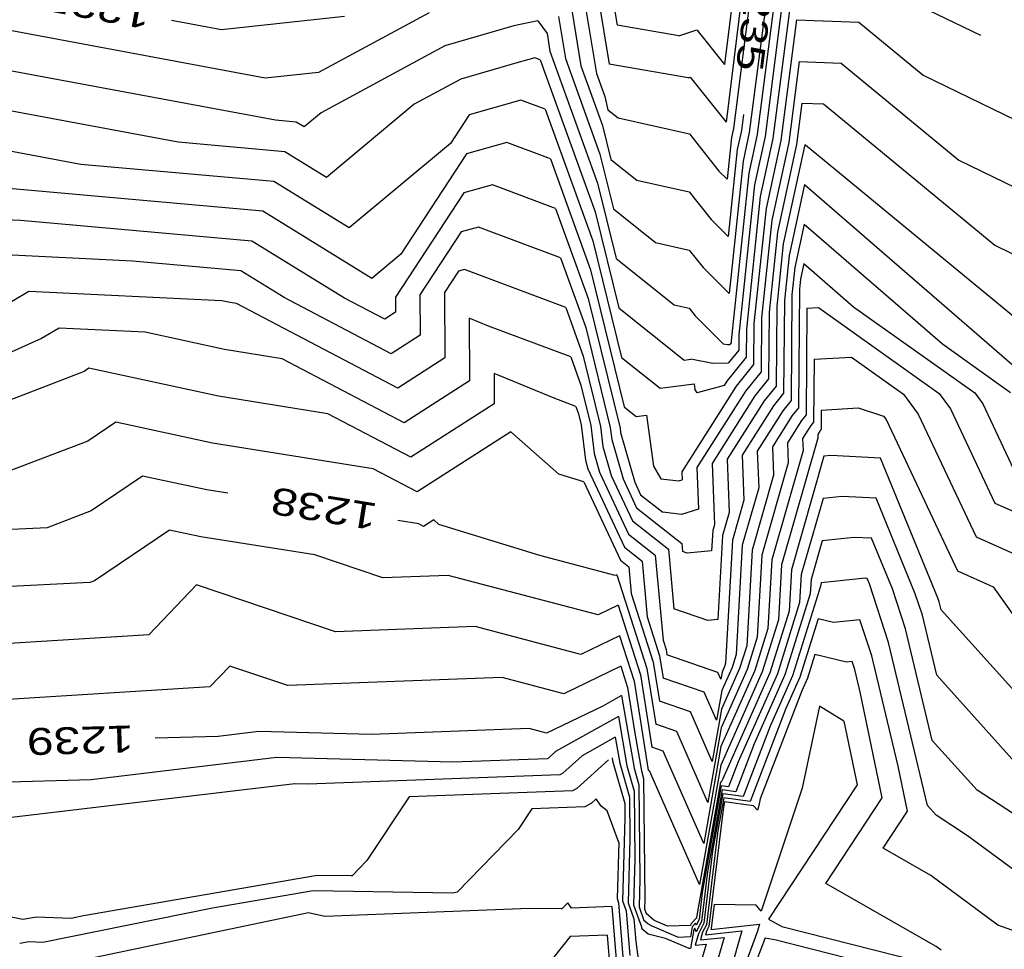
# Model space of a CAD drawing. Header units: feet. Extents: x -19835 to -19507, y 220308 to 220783.
# Tile 36 of 49: x -19703 to -19667, y 220589 to 220624. Entities that reach past the tile are written whole.
import ezdxf

# ---------------------------------------------------------------- set-up
doc = ezdxf.new("R2010")
doc.units = ezdxf.units.FT
doc.header["$LTSCALE"] = 25
doc.header["$MEASUREMENT"] = 0
for name, color, linetype in [('H1_HOEHENLINIEN', 86, 'CONTINUOUS'), ('H1_ZAEHLLIN_TXT', 3, 'CONTINUOUS'), ('H1_ZAEHLLINIEN', 11, 'CONTINUOUS')]:
    doc.layers.add(name, color=color, linetype=linetype)

msp = doc.modelspace()

# ---------------------------------------------------------------- linework, layer by layer
at = {"layer": 'H1_HOEHENLINIEN'}
for p, q in [((-19675.448, 220630.013), (-19676.279, 220623.282)), ((-19676.123, 220629.785), (-19677.08, 220622.044)), ((-19675.786, 220629.899), (-19677.02, 220619.908)), ((-19674.819, 220629.909), (-19676.158, 220619.523)), ((-19674.716, 220628.36), (-19675.864, 220619.449)), ((-19674.612, 220626.812), (-19675.571, 220619.376)), ((-19681.539, 220626.365), (-19681.072, 220623.509)), ((-19681.966, 220625.732), (-19681.367, 220622.064)), ((-19682.393, 220625.098), (-19681.841, 220621.72)), ((-19688.056, 220623.975), (-19692.17, 220621.756)), ((-19683.247, 220623.832), (-19682.992, 220622.269)), ((-19694.149, 220621.545), (-19705.814, 220623.717)), ((-19684.911, 220623.485), (-19687.469, 220622.739)), ((-19684.016, 220623.675), (-19684.911, 220623.485)), ((-19684.016, 220623.675), (-19683.674, 220623.198)), ((-19678.779, 220623.114), (-19681.072, 220623.509)), ((-19674.405, 220623.714), (-19674.983, 220619.229)), ((-19674.405, 220623.714), (-19672.084, 220623.625)), ((-19672.084, 220623.625), (-19669.696, 220621.653)), ((-19683.674, 220623.198), (-19683.568, 220622.544)), ((-19678.779, 220623.114), (-19678.111, 220623.34)), ((-19678.111, 220623.34), (-19677.08, 220622.044)), ((-19676.279, 220623.282), (-19676.745, 220619.669)), ((-19687.469, 220622.739), (-19692.076, 220620.254)), ((-19684.128, 220622.302), (-19684.792, 220622.112)), ((-19683.929, 220622.226), (-19684.128, 220622.302)), ((-19683.568, 220622.544), (-19681.795, 220617.64)), ((-19682.992, 220622.269), (-19681.707, 220618.713)), ((-19693.775, 220619.981), (-19705.838, 220622.227)), ((-19684.792, 220622.112), (-19686.881, 220621.503)), ((-19683.929, 220622.226), (-19681.884, 220616.568)), ((-19678.423, 220621.557), (-19681.367, 220622.064)), ((-19674.302, 220622.165), (-19674.69, 220619.156)), ((-19674.302, 220622.165), (-19672.744, 220622.105)), ((-19672.744, 220622.105), (-19668.365, 220618.491)), ((-19692.17, 220621.756), (-19694.149, 220621.545)), ((-19681.841, 220621.72), (-19681.53, 220620.858)), ((-19678.423, 220621.557), (-19678.351, 220621.581)), ((-19678.351, 220621.581), (-19677.02, 220619.908)), ((-19669.696, 220621.653), (-19659.704, 220616.813)), ((-19686.881, 220621.503), (-19688.609, 220620.571)), ((-19681.53, 220620.858), (-19681.409, 220620.366)), ((-19697.389, 220619.16), (-19705.861, 220620.738)), ((-19688.609, 220620.571), (-19691.868, 220617.853)), ((-19674.199, 220620.617), (-19674.396, 220619.082)), ((-19674.199, 220620.617), (-19673.404, 220620.586)), ((-19673.404, 220620.586), (-19667.035, 220615.329)), ((-19692.076, 220620.254), (-19692.707, 220619.728)), ((-19681.409, 220620.366), (-19681.03, 220620.063)), ((-19681.03, 220620.063), (-19678.384, 220619.471)), ((-19693.007, 220619.912), (-19693.775, 220619.981)), ((-19692.707, 220619.728), (-19693.007, 220619.912)), ((-19678.384, 220619.471), (-19677.285, 220618.087)), ((-19676.818, 220619.333), (-19676.981, 220617.782)), ((-19676.745, 220619.669), (-19676.818, 220619.333)), ((-19676.158, 220619.523), (-19676.39, 220618.456)), ((-19675.864, 220619.449), (-19676.176, 220618.017)), ((-19675.571, 220619.376), (-19675.962, 220617.578)), ((-19693.418, 220618.806), (-19697.389, 220619.16)), ((-19685.175, 220619.155), (-19686.668, 220618.728)), ((-19683.55, 220618.544), (-19685.175, 220619.155)), ((-19674.983, 220619.229), (-19675.534, 220616.701)), ((-19674.69, 220619.156), (-19675.321, 220616.262)), ((-19674.396, 220619.082), (-19675.107, 220615.824)), ((-19691.868, 220617.853), (-19693.418, 220618.806)), ((-19686.668, 220618.728), (-19689.115, 220614.998)), ((-19681.707, 220618.713), (-19681.207, 220616.684)), ((-19683.55, 220618.544), (-19682.061, 220614.423)), ((-19676.39, 220618.456), (-19676.906, 220613.534)), ((-19668.365, 220618.491), (-19661.059, 220614.952)), ((-19677.285, 220618.087), (-19676.981, 220617.782)), ((-19676.176, 220618.017), (-19676.829, 220611.783)), ((-19694.241, 220616.593), (-19704.617, 220617.518)), ((-19685.698, 220617.582), (-19686.767, 220617.277)), ((-19683.361, 220616.703), (-19685.698, 220617.582)), ((-19681.795, 220617.64), (-19681.106, 220614.843)), ((-19675.962, 220617.578), (-19676.547, 220611.997)), ((-19674.102, 220617.592), (-19674.679, 220614.946)), ((-19674.102, 220617.592), (-19665.672, 220610.278)), ((-19686.767, 220617.277), (-19689.308, 220613.403)), ((-19690.19, 220614.102), (-19694.241, 220616.593)), ((-19683.361, 220616.703), (-19682.149, 220613.351)), ((-19681.884, 220616.568), (-19681.006, 220613.002)), ((-19681.207, 220616.684), (-19679.646, 220615.435)), ((-19675.534, 220616.701), (-19675.982, 220612.423)), ((-19703.253, 220616.253), (-19705.195, 220616.348)), ((-19694.652, 220615.487), (-19703.253, 220616.253)), ((-19675.321, 220616.262), (-19675.7, 220612.637)), ((-19674.113, 220616.12), (-19674.465, 220614.507)), ((-19674.113, 220616.12), (-19668.976, 220611.663)), ((-19686.866, 220615.825), (-19688.399, 220613.488)), ((-19686.221, 220616.009), (-19686.866, 220615.825)), ((-19683.171, 220614.862), (-19686.221, 220616.009)), ((-19675.107, 220615.824), (-19675.418, 220612.85)), ((-19691.202, 220613.365), (-19694.652, 220615.487)), ((-19679.646, 220615.435), (-19678.393, 220615.155)), ((-19667.035, 220615.329), (-19662.415, 220613.091)), ((-19699.089, 220614.739), (-19704.065, 220614.983)), ((-19689.115, 220614.998), (-19690.19, 220614.102)), ((-19678.393, 220615.155), (-19677.872, 220614.499)), ((-19674.679, 220614.946), (-19674.853, 220613.277)), ((-19695.063, 220614.381), (-19699.089, 220614.739)), ((-19683.171, 220614.862), (-19682.238, 220612.278)), ((-19681.106, 220614.843), (-19678.955, 220613.121)), ((-19674.125, 220614.648), (-19674.251, 220614.069)), ((-19674.125, 220614.648), (-19672.281, 220613.047)), ((-19693.448, 220613.387), (-19695.063, 220614.381)), ((-19682.061, 220614.423), (-19680.804, 220609.32)), ((-19677.872, 220614.499), (-19676.906, 220613.534)), ((-19674.465, 220614.507), (-19674.571, 220613.49)), ((-19674.251, 220614.069), (-19674.289, 220613.704)), ((-19688.399, 220613.488), (-19688.387, 220611.992)), ((-19674.571, 220613.49), (-19674.603, 220609.56)), ((-19674.289, 220613.704), (-19674.324, 220609.292)), ((-19689.468, 220611.299), (-19693.448, 220613.387)), ((-19689.709, 220612.582), (-19691.202, 220613.365)), ((-19689.308, 220613.403), (-19689.304, 220612.842)), ((-19682.149, 220613.351), (-19680.962, 220608.529)), ((-19678.955, 220613.121), (-19678.397, 220612.996)), ((-19674.853, 220613.277), (-19674.881, 220609.828)), ((-19689.304, 220612.842), (-19689.709, 220612.582)), ((-19681.006, 220613.002), (-19678.58, 220611.061)), ((-19678.397, 220612.996), (-19678.166, 220612.705)), ((-19675.418, 220612.85), (-19675.438, 220610.365)), ((-19672.281, 220613.047), (-19667.768, 220609.841)), ((-19685.847, 220612.329), (-19686.572, 220612.626)), ((-19686.572, 220612.626), (-19686.554, 220610.291)), ((-19678.166, 220612.705), (-19677.128, 220611.669)), ((-19675.982, 220612.423), (-19675.994, 220610.901)), ((-19675.7, 220612.637), (-19675.716, 220610.633)), ((-19701.806, 220612.252), (-19702.469, 220611.86)), ((-19698.62, 220612.096), (-19701.806, 220612.252)), ((-19695.671, 220611.458), (-19698.62, 220612.096)), ((-19682.793, 220611.179), (-19685.847, 220612.329)), ((-19682.238, 220612.278), (-19681.323, 220608.562)), ((-19702.469, 220611.86), (-19705.589, 220610.489)), ((-19688.387, 220611.992), (-19689.468, 220611.299)), ((-19677.128, 220611.669), (-19676.962, 220611.637)), ((-19676.829, 220611.706), (-19676.884, 220611.639)), ((-19676.829, 220611.783), (-19676.829, 220611.706)), ((-19676.547, 220611.997), (-19676.551, 220611.438)), ((-19668.976, 220611.663), (-19666.443, 220609.863)), ((-19693.525, 220611.115), (-19695.671, 220611.458)), ((-19676.962, 220611.637), (-19676.884, 220611.639)), ((-19676.551, 220611.438), (-19676.945, 220610.948)), ((-19688.986, 220608.733), (-19693.525, 220611.115)), ((-19682.793, 220611.179), (-19682.415, 220610.133)), ((-19678.58, 220611.061), (-19678.325, 220611.094)), ((-19677.509, 220610.938), (-19678.325, 220611.094)), ((-19676.945, 220610.948), (-19677.509, 220610.938)), ((-19673.749, 220611.096), (-19673.768, 220608.755)), ((-19673.749, 220611.096), (-19672.36, 220611.178)), ((-19672.36, 220611.178), (-19670.418, 220609.798)), ((-19700.877, 220610.642), (-19704.046, 220609.431)), ((-19700.703, 220610.759), (-19700.877, 220610.642)), ((-19695.89, 220609.717), (-19700.703, 220610.759)), ((-19683.412, 220609.642), (-19685.646, 220610.56)), ((-19685.646, 220610.56), (-19685.637, 220609.441)), ((-19675.994, 220610.901), (-19676.643, 220610.095)), ((-19675.716, 220610.633), (-19676.296, 220609.912)), ((-19686.554, 220610.291), (-19688.986, 220608.733)), ((-19675.438, 220610.365), (-19675.949, 220609.729)), ((-19682.415, 220610.133), (-19682.044, 220608.629)), ((-19676.643, 220610.095), (-19678.663, 220606.913)), ((-19676.296, 220609.912), (-19678.102, 220607.067)), ((-19674.881, 220609.828), (-19675.255, 220609.364)), ((-19667.768, 220609.841), (-19667.478, 220609.442)), ((-19691.829, 220609.068), (-19695.89, 220609.717)), ((-19682.603, 220609.338), (-19683.412, 220609.642)), ((-19675.949, 220609.729), (-19677.541, 220607.221)), ((-19674.603, 220609.56), (-19674.908, 220609.181)), ((-19670.418, 220609.798), (-19669.874, 220609.049)), ((-19685.637, 220609.441), (-19688.744, 220607.45)), ((-19682.603, 220609.338), (-19682.503, 220609.061)), ((-19680.804, 220609.32), (-19680.367, 220608.97)), ((-19675.255, 220609.364), (-19676.419, 220607.53)), ((-19674.908, 220609.181), (-19675.858, 220607.684)), ((-19674.324, 220609.292), (-19674.561, 220608.998)), ((-19673.484, 220609.202), (-19673.489, 220608.487)), ((-19673.484, 220609.202), (-19672.11, 220609.283)), ((-19672.11, 220609.283), (-19671.164, 220608.979)), ((-19667.478, 220609.442), (-19666.33, 220607.012)), ((-19699.707, 220608.756), (-19700.751, 220608.049)), ((-19696.109, 220607.977), (-19699.707, 220608.756)), ((-19688.744, 220607.45), (-19691.829, 220609.068)), ((-19682.503, 220609.061), (-19682.405, 220608.663)), ((-19680.367, 220608.97), (-19679.979, 220609.021)), ((-19679.979, 220609.021), (-19679.712, 220607.116)), ((-19674.561, 220608.998), (-19675.297, 220607.838)), ((-19673.768, 220608.755), (-19673.867, 220608.632)), ((-19671.164, 220608.979), (-19671.072, 220608.853)), ((-19671.072, 220608.853), (-19668.413, 220603.225)), ((-19669.874, 220609.049), (-19667.719, 220604.488)), ((-19685.023, 220608.397), (-19688.503, 220606.167)), ((-19683.238, 220606.826), (-19685.023, 220608.397)), ((-19682.405, 220608.663), (-19682.25, 220607.34)), ((-19682.044, 220608.629), (-19681.924, 220607.597)), ((-19681.323, 220608.562), (-19681.27, 220608.11)), ((-19680.962, 220608.529), (-19680.943, 220608.366)), ((-19680.943, 220608.366), (-19680.413, 220606.523)), ((-19673.867, 220608.632), (-19674.175, 220608.147)), ((-19673.52, 220608.449), (-19673.614, 220608.301)), ((-19673.489, 220608.487), (-19673.52, 220608.449)), ((-19700.751, 220608.049), (-19703.845, 220606.867)), ((-19681.27, 220608.11), (-19680.849, 220606.648)), ((-19673.609, 220608.166), (-19674.957, 220603.453)), ((-19674.175, 220608.147), (-19674.158, 220607.704)), ((-19673.614, 220608.301), (-19673.609, 220608.166)), ((-19690.133, 220607.022), (-19696.109, 220607.977)), ((-19675.858, 220607.684), (-19675.807, 220606.32)), ((-19674.158, 220607.704), (-19675.322, 220603.635)), ((-19675.297, 220607.838), (-19675.258, 220606.782)), ((-19682.25, 220607.34), (-19682.158, 220607.021)), ((-19681.924, 220607.597), (-19681.722, 220606.896)), ((-19676.419, 220607.53), (-19676.357, 220605.859)), ((-19673.385, 220607.49), (-19674.591, 220603.27)), ((-19673.127, 220607.517), (-19673.385, 220607.49)), ((-19671.278, 220607.416), (-19673.127, 220607.517)), ((-19669.132, 220602.195), (-19671.278, 220607.416)), ((-19688.503, 220606.167), (-19690.133, 220607.022)), ((-19682.158, 220607.021), (-19680.799, 220604.112)), ((-19681.722, 220606.896), (-19680.648, 220604.599)), ((-19679.712, 220607.116), (-19679.44, 220606.652)), ((-19678.663, 220606.913), (-19678.652, 220606.615)), ((-19678.102, 220607.067), (-19678.045, 220605.527)), ((-19677.541, 220607.221), (-19677.456, 220604.936)), ((-19682.312, 220606.54), (-19683.238, 220606.826)), ((-19682.312, 220606.54), (-19680.95, 220603.625)), ((-19680.849, 220606.648), (-19680.347, 220605.572)), ((-19680.413, 220606.523), (-19680.196, 220606.059)), ((-19679.44, 220606.652), (-19678.774, 220606.577)), ((-19678.774, 220606.577), (-19678.652, 220606.615)), ((-19675.258, 220606.782), (-19676.053, 220604)), ((-19675.807, 220606.32), (-19676.419, 220604.182)), ((-19680.196, 220606.059), (-19679.373, 220605.41)), ((-19676.357, 220605.859), (-19676.784, 220604.365)), ((-19680.347, 220605.572), (-19678.67, 220604.248)), ((-19678.045, 220605.527), (-19678.675, 220605.33)), ((-19678.675, 220605.33), (-19679.373, 220605.41)), ((-19697.714, 220604.748), (-19700.499, 220602.864)), ((-19696.548, 220604.496), (-19697.714, 220604.748)), ((-19677.515, 220604.73), (-19677.558, 220603.972)), ((-19677.456, 220604.936), (-19677.515, 220604.73)), ((-19692.31, 220603.819), (-19696.548, 220604.496)), ((-19680.648, 220604.599), (-19679.653, 220603.813)), ((-19676.784, 220604.365), (-19677.042, 220599.794)), ((-19673.447, 220604.349), (-19673.86, 220602.906)), ((-19672.272, 220604.475), (-19673.447, 220604.349)), ((-19671.608, 220604.439), (-19672.272, 220604.475)), ((-19670.838, 220602.565), (-19671.608, 220604.439)), ((-19667.719, 220604.488), (-19664.817, 220603.186)), ((-19680.799, 220604.112), (-19680.145, 220603.595)), ((-19678.67, 220604.248), (-19678.642, 220603.943)), ((-19677.558, 220603.972), (-19678.467, 220603.884)), ((-19676.419, 220604.182), (-19676.648, 220600.118)), ((-19676.053, 220604), (-19676.254, 220600.441)), ((-19689.783, 220602.969), (-19692.31, 220603.819)), ((-19680.95, 220603.625), (-19680.637, 220603.377)), ((-19680.145, 220603.595), (-19679.954, 220601.518)), ((-19679.653, 220603.813), (-19679.363, 220600.654)), ((-19678.467, 220603.884), (-19678.642, 220603.943)), ((-19675.322, 220603.635), (-19675.466, 220601.087)), ((-19680.637, 220603.377), (-19680.545, 220602.382)), ((-19674.957, 220603.453), (-19675.072, 220601.41)), ((-19674.591, 220603.27), (-19674.678, 220601.734)), ((-19668.413, 220603.225), (-19667.088, 220602.631)), ((-19700.499, 220602.864), (-19700.674, 220602.797)), ((-19687.351, 220603.059), (-19689.783, 220602.969)), ((-19681.777, 220601.593), (-19687.351, 220603.059)), ((-19673.86, 220602.906), (-19673.89, 220602.38)), ((-19671.844, 220602.955), (-19673.479, 220602.779)), ((-19671.773, 220602.951), (-19671.844, 220602.955)), ((-19671.691, 220602.75), (-19671.773, 220602.951)), ((-19700.674, 220602.797), (-19706.442, 220602.504)), ((-19696.708, 220602.705), (-19698.483, 220600.851)), ((-19691.544, 220600.967), (-19696.708, 220602.705)), ((-19673.496, 220602.703), (-19674.552, 220599.324)), ((-19673.495, 220602.723), (-19673.496, 220602.703)), ((-19673.479, 220602.779), (-19673.495, 220602.723)), ((-19670.979, 220600.571), (-19671.691, 220602.75)), ((-19670.351, 220601.075), (-19670.838, 220602.565)), ((-19667.088, 220602.631), (-19665.762, 220600.764)), ((-19680.545, 220602.382), (-19679.727, 220599.833)), ((-19673.89, 220602.38), (-19674.833, 220599.363)), ((-19669.096, 220602.084), (-19669.132, 220602.195)), ((-19681.035, 220601.952), (-19681.777, 220601.593)), ((-19681.035, 220601.952), (-19680.204, 220599.363)), ((-19669.023, 220601.777), (-19669.096, 220602.084)), ((-19664.661, 220596.928), (-19669.023, 220601.777)), ((-19679.954, 220601.518), (-19679.489, 220600.068)), ((-19675.072, 220601.41), (-19675.675, 220599.481)), ((-19674.678, 220601.734), (-19675.394, 220599.442)), ((-19673.596, 220601.444), (-19674.272, 220599.284)), ((-19673.021, 220601.304), (-19673.596, 220601.444)), ((-19672.044, 220601.407), (-19673.021, 220601.304)), ((-19671.606, 220600.067), (-19672.044, 220601.407)), ((-19686.349, 220601.161), (-19691.544, 220600.967)), ((-19682.415, 220600.126), (-19686.349, 220601.161)), ((-19675.466, 220601.087), (-19675.956, 220599.521)), ((-19669.359, 220596.928), (-19670.351, 220601.075)), ((-19698.483, 220600.851), (-19703.652, 220600.53)), ((-19680.984, 220600.818), (-19682.415, 220600.126)), ((-19680.984, 220600.818), (-19680.442, 220599.128)), ((-19679.363, 220600.654), (-19679.25, 220600.303)), ((-19679.25, 220600.303), (-19679.218, 220600.104)), ((-19676.254, 220600.441), (-19676.517, 220599.6)), ((-19669.528, 220594.503), (-19670.979, 220600.571)), ((-19679.489, 220600.068), (-19679.357, 220599.246)), ((-19677.33, 220599.457), (-19679.218, 220600.104)), ((-19676.648, 220600.118), (-19676.798, 220599.639)), ((-19670.626, 220595.97), (-19671.606, 220600.067)), ((-19695.467, 220599.693), (-19696.21, 220598.917)), ((-19693.305, 220598.966), (-19695.467, 220599.693)), ((-19680.934, 220599.684), (-19683.052, 220598.659)), ((-19680.934, 220599.684), (-19680.68, 220598.893)), ((-19679.727, 220599.833), (-19679.496, 220598.389)), ((-19676.517, 220599.6), (-19677.19, 220598.085)), ((-19676.798, 220599.639), (-19677.181, 220598.777)), ((-19677.078, 220599.678), (-19677.171, 220599.469)), ((-19677.042, 220599.794), (-19677.078, 220599.678)), ((-19685.347, 220599.263), (-19693.305, 220598.966)), ((-19683.052, 220598.659), (-19685.347, 220599.263)), ((-19680.204, 220599.363), (-19679.774, 220596.674)), ((-19677.838, 220598.726), (-19679.357, 220599.246)), ((-19677.219, 220599.202), (-19677.33, 220599.457)), ((-19675.675, 220599.481), (-19677.219, 220596.008)), ((-19677.171, 220599.469), (-19677.219, 220599.202)), ((-19675.956, 220599.521), (-19677.21, 220596.7)), ((-19675.394, 220599.442), (-19677.157, 220595.478)), ((-19674.833, 220599.363), (-19675.975, 220596.795)), ((-19674.552, 220599.324), (-19675.384, 220597.453)), ((-19674.272, 220599.284), (-19674.793, 220598.112)), ((-19696.21, 220598.917), (-19707.044, 220598.245)), ((-19680.68, 220598.893), (-19680.41, 220597.2)), ((-19680.442, 220599.128), (-19679.913, 220595.817)), ((-19677.377, 220597.675), (-19677.838, 220598.726)), ((-19677.181, 220598.777), (-19677.377, 220597.675)), ((-19678.346, 220597.995), (-19679.496, 220598.389)), ((-19674.793, 220598.112), (-19676.12, 220594.66)), ((-19673.542, 220598.205), (-19674.187, 220595.158)), ((-19672.641, 220597.646), (-19673.542, 220598.205)), ((-19681.022, 220597.821), (-19683.355, 220596.512)), ((-19681.022, 220597.821), (-19680.703, 220595.984)), ((-19677.535, 220596.148), (-19678.346, 220597.995)), ((-19677.19, 220598.085), (-19677.535, 220596.148)), ((-19675.384, 220597.453), (-19676.389, 220594.839)), ((-19672.641, 220597.646), (-19672.15, 220595.279)), ((-19681.14, 220597.048), (-19682.372, 220596.357)), ((-19681.14, 220597.048), (-19680.971, 220596.078)), ((-19680.41, 220597.2), (-19680.166, 220595.797)), ((-19679.361, 220596.533), (-19679.774, 220596.674)), ((-19677.21, 220596.7), (-19677.851, 220593.093)), ((-19675.975, 220596.795), (-19676.658, 220595.019)), ((-19667.69, 220595.072), (-19669.359, 220596.928)), ((-19693.717, 220596.287), (-19700.623, 220595.465)), ((-19687.176, 220596.118), (-19693.717, 220596.287)), ((-19683.355, 220596.512), (-19683.625, 220596.268)), ((-19682.372, 220596.357), (-19683.094, 220595.705)), ((-19681.258, 220596.276), (-19681.24, 220596.172)), ((-19677.851, 220593.093), (-19679.361, 220596.533)), ((-19683.665, 220596.247), (-19687.176, 220596.118)), ((-19683.625, 220596.268), (-19683.665, 220596.247)), ((-19681.39, 220596.202), (-19682.563, 220595.143)), ((-19681.24, 220596.172), (-19680.787, 220594.579)), ((-19680.971, 220596.078), (-19680.611, 220594.812)), ((-19680.703, 220595.984), (-19680.436, 220595.044)), ((-19677.219, 220596.008), (-19678.009, 220591.566)), ((-19670.279, 220594.295), (-19670.626, 220595.97)), ((-19683.199, 220595.65), (-19692.563, 220595.307)), ((-19683.094, 220595.705), (-19683.199, 220595.65)), ((-19680.166, 220595.797), (-19680.084, 220595.509)), ((-19679.869, 220595.802), (-19679.913, 220595.817)), ((-19678.009, 220591.566), (-19679.869, 220595.802)), ((-19700.623, 220595.465), (-19706.763, 220595.295)), ((-19693.048, 220595.319), (-19705.349, 220593.855)), ((-19692.563, 220595.307), (-19693.048, 220595.319)), ((-19680.084, 220595.509), (-19680.04, 220591.016)), ((-19677.225, 220595.381), (-19678.097, 220590.498)), ((-19677.196, 220595.377), (-19677.225, 220595.381)), ((-19677.157, 220595.478), (-19677.196, 220595.377)), ((-19672.15, 220595.279), (-19675.437, 220590.286)), ((-19688.797, 220594.831), (-19690.369, 220592.461)), ((-19682.734, 220595.053), (-19688.797, 220594.831)), ((-19682.563, 220595.143), (-19682.734, 220595.053)), ((-19680.611, 220594.812), (-19680.596, 220593.274)), ((-19680.436, 220595.044), (-19680.411, 220592.521)), ((-19677.167, 220595.088), (-19677.712, 220592.041)), ((-19677.138, 220594.941), (-19677.519, 220592.812)), ((-19676.658, 220595.019), (-19677.167, 220595.088)), ((-19676.389, 220594.839), (-19677.138, 220594.941)), ((-19674.187, 220595.158), (-19675.71, 220590.579)), ((-19663.104, 220592.088), (-19667.69, 220595.072)), ((-19680.787, 220594.579), (-19680.781, 220594.027)), ((-19677.109, 220594.795), (-19677.326, 220593.583)), ((-19676.12, 220594.66), (-19677.109, 220594.795)), ((-19669.205, 220594.144), (-19669.528, 220594.503)), ((-19671.184, 220592.92), (-19670.279, 220594.295)), ((-19668.04, 220593.386), (-19669.205, 220594.144)), ((-19680.781, 220594.027), (-19680.866, 220590.97)), ((-19677.326, 220593.583), (-19677.752, 220590.073)), ((-19664.803, 220590.986), (-19668.04, 220593.386)), ((-19680.596, 220593.274), (-19680.662, 220590.893)), ((-19677.519, 220592.812), (-19677.843, 220590.138)), ((-19669.413, 220591.912), (-19671.184, 220592.92)), ((-19690.369, 220592.461), (-19690.921, 220591.896)), ((-19680.411, 220592.521), (-19680.458, 220590.817)), ((-19692.217, 220591.909), (-19700.903, 220590.403)), ((-19690.959, 220591.889), (-19692.217, 220591.909)), ((-19690.921, 220591.896), (-19690.959, 220591.889)), ((-19677.712, 220592.041), (-19677.935, 220590.202)), ((-19666.913, 220590.059), (-19669.413, 220591.912)), ((-19703.159, 220590.269), (-19708.63, 220591.359)), ((-19682.898, 220590.895), (-19683.12, 220590.668)), ((-19682.769, 220590.694), (-19682.898, 220590.895)), ((-19680.866, 220590.97), (-19680.731, 220590.596)), ((-19680.662, 220590.893), (-19680.447, 220590.297)), ((-19680.458, 220590.817), (-19680.162, 220589.998)), ((-19680.04, 220591.016), (-19680.05, 220590.664)), ((-19677.462, 220590.823), (-19677.569, 220589.944)), ((-19675.899, 220590.799), (-19677.462, 220590.823)), ((-19675.71, 220590.579), (-19675.899, 220590.799)), ((-19692.545, 220590.521), (-19702.539, 220588.422)), ((-19691.93, 220590.38), (-19692.545, 220590.521)), ((-19684.323, 220590.68), (-19691.93, 220590.38)), ((-19683.147, 220590.663), (-19684.323, 220590.68)), ((-19683.12, 220590.668), (-19683.147, 220590.663)), ((-19681.265, 220590.758), (-19682.769, 220590.694)), ((-19681.265, 220590.758), (-19681.038, 220587.905)), ((-19680.731, 220590.596), (-19680.599, 220588.935)), ((-19680.05, 220590.664), (-19679.987, 220590.49)), ((-19679.699, 220590.246), (-19679.987, 220590.49)), ((-19678.097, 220590.498), (-19678.118, 220590.331)), ((-19702.651, 220590.358), (-19703.159, 220590.269)), ((-19701.37, 220590.309), (-19702.651, 220590.358)), ((-19700.903, 220590.403), (-19701.37, 220590.309)), ((-19680.447, 220590.297), (-19680.379, 220589.45)), ((-19679.628, 220590.204), (-19679.699, 220590.246)), ((-19679.193, 220590.021), (-19679.628, 220590.204)), ((-19678.33, 220590.1), (-19678.339, 220590.048)), ((-19678.14, 220590.308), (-19678.33, 220590.1)), ((-19678.136, 220590.296), (-19678.14, 220590.308)), ((-19678.118, 220590.331), (-19678.136, 220590.296)), ((-19677.935, 220590.202), (-19678.133, 220589.815)), ((-19677.843, 220590.138), (-19678.046, 220589.743)), ((-19677.752, 220590.073), (-19677.89, 220589.803)), ((-19677.585, 220589.903), (-19675.771, 220590.098)), ((-19675.771, 220590.098), (-19675.848, 220589.831)), ((-19675.437, 220590.286), (-19674.942, 220590.005)), ((-19664.579, 220589.215), (-19666.913, 220590.059)), ((-19681.441, 220589.694), (-19682.818, 220589.635)), ((-19681.441, 220589.694), (-19681.257, 220587.39)), ((-19680.162, 220589.998), (-19680.16, 220589.965)), ((-19680.16, 220589.965), (-19680.154, 220589.921)), ((-19679.913, 220589.726), (-19680.154, 220589.921)), ((-19679.276, 220589.568), (-19679.913, 220589.726)), ((-19678.339, 220590.048), (-19679.193, 220590.021)), ((-19678.222, 220589.902), (-19678.341, 220589.195)), ((-19678.178, 220589.95), (-19678.222, 220589.902)), ((-19678.133, 220589.815), (-19678.178, 220589.95)), ((-19678.046, 220589.743), (-19678.17, 220589.316)), ((-19677.89, 220589.803), (-19677.975, 220589.512)), ((-19677.579, 220589.924), (-19677.585, 220589.903)), ((-19677.569, 220589.944), (-19677.579, 220589.924)), ((-19675.848, 220589.831), (-19677.341, 220585.876)), ((-19674.942, 220590.005), (-19669.772, 220588.699)), ((-19682.818, 220589.635), (-19683.765, 220588.441)), ((-19680.379, 220589.45), (-19680.219, 220588.289)), ((-19678.389, 220589.194), (-19679.276, 220589.568)), ((-19678.17, 220589.316), (-19677.758, 220589.36)), ((-19677.758, 220589.36), (-19678.166, 220587.939)), ((-19677.975, 220589.512), (-19677.096, 220589.606)), ((-19677.096, 220589.606), (-19677.967, 220586.57)), ((-19675.572, 220589.589), (-19676.996, 220585.818)), ((-19675.572, 220589.589), (-19675.157, 220589.51)), ((-19675.157, 220589.51), (-19670.402, 220588.309)), ((-19678.341, 220589.195), (-19678.389, 220589.194))]:
    msp.add_line(p, q, dxfattribs=at)
at = {"layer": 'H1_ZAEHLLINIEN'}
for p, q in [((-19674.509, 220625.263), (-19675.277, 220619.303)), ((-19682.82, 220624.465), (-19682.417, 220621.995)), ((-19671.026, 220624.816), (-19667.567, 220623.14)), ((-19691.199, 220623.833), (-19695.782, 220623.343)), ((-19695.782, 220623.343), (-19697.64, 220623.689)), ((-19682.417, 220621.995), (-19681.618, 220619.785)), ((-19684.652, 220620.728), (-19686.569, 220620.18)), ((-19683.74, 220620.385), (-19684.652, 220620.728)), ((-19686.569, 220620.18), (-19687.268, 220619.115)), ((-19683.74, 220620.385), (-19681.972, 220615.496)), ((-19676.375, 220620.192), (-19676.451, 220619.596)), ((-19681.618, 220619.785), (-19681.308, 220618.525)), ((-19676.451, 220619.596), (-19676.604, 220618.895)), ((-19701.003, 220618.339), (-19705.885, 220619.248)), ((-19687.268, 220619.115), (-19691.029, 220615.977)), ((-19675.277, 220619.303), (-19675.748, 220617.14)), ((-19674.103, 220619.009), (-19674.893, 220615.385)), ((-19674.095, 220619.068), (-19674.103, 220619.009)), ((-19674.095, 220619.068), (-19674.065, 220619.067)), ((-19674.065, 220619.067), (-19665.705, 220612.167)), ((-19676.604, 220618.895), (-19676.943, 220615.658)), ((-19693.829, 220617.7), (-19701.003, 220618.339)), ((-19681.308, 220618.525), (-19680.338, 220617.749)), ((-19691.029, 220615.977), (-19693.829, 220617.7)), ((-19680.338, 220617.749), (-19678.388, 220617.313)), ((-19678.388, 220617.313), (-19677.579, 220616.293)), ((-19675.748, 220617.14), (-19676.264, 220612.21)), ((-19677.579, 220616.293), (-19676.943, 220615.658)), ((-19681.972, 220615.496), (-19680.905, 220611.161)), ((-19674.893, 220615.385), (-19675.136, 220613.063)), ((-19686.965, 220614.373), (-19687.489, 220613.574)), ((-19686.744, 220614.436), (-19686.965, 220614.373)), ((-19682.982, 220613.02), (-19686.744, 220614.436)), ((-19702.936, 220613.618), (-19704.428, 220612.735)), ((-19695.767, 220613.267), (-19702.936, 220613.618)), ((-19687.489, 220613.574), (-19687.471, 220611.142)), ((-19695.451, 220613.198), (-19695.767, 220613.267)), ((-19695.221, 220613.161), (-19695.451, 220613.198)), ((-19689.227, 220610.016), (-19695.221, 220613.161)), ((-19682.982, 220613.02), (-19682.326, 220611.206)), ((-19675.136, 220613.063), (-19675.159, 220610.097)), ((-19674.014, 220612.99), (-19674.046, 220609.024)), ((-19674.014, 220612.99), (-19673.59, 220613.015)), ((-19673.59, 220613.015), (-19669.093, 220609.82)), ((-19676.264, 220612.21), (-19676.273, 220611.17)), ((-19687.471, 220611.142), (-19689.227, 220610.016)), ((-19682.326, 220611.206), (-19681.684, 220608.596)), ((-19680.905, 220611.161), (-19679.473, 220610.015)), ((-19676.273, 220611.17), (-19676.99, 220610.278)), ((-19679.473, 220610.015), (-19678.203, 220610.183)), ((-19678.203, 220610.183), (-19678.175, 220609.978)), ((-19676.99, 220610.278), (-19677.094, 220610.115)), ((-19678.1, 220609.852), (-19678.175, 220609.978)), ((-19677.094, 220610.115), (-19678.1, 220609.852)), ((-19675.159, 220610.097), (-19675.602, 220609.546)), ((-19669.093, 220609.82), (-19668.676, 220609.246)), ((-19675.602, 220609.546), (-19676.98, 220607.376)), ((-19668.676, 220609.246), (-19667.024, 220605.75)), ((-19674.214, 220608.815), (-19674.736, 220607.993)), ((-19674.046, 220609.024), (-19674.214, 220608.815)), ((-19681.684, 220608.596), (-19681.597, 220607.853)), ((-19674.736, 220607.993), (-19674.708, 220607.243)), ((-19681.597, 220607.853), (-19681.286, 220606.772)), ((-19676.98, 220607.376), (-19676.907, 220605.397)), ((-19674.708, 220607.243), (-19675.688, 220603.818)), ((-19698.71, 220606.752), (-19700.625, 220605.457)), ((-19696.328, 220606.236), (-19698.71, 220606.752)), ((-19681.286, 220606.772), (-19680.497, 220605.085)), ((-19695.542, 220606.111), (-19696.328, 220606.236)), ((-19673.416, 220605.919), (-19674.226, 220603.088)), ((-19672.7, 220605.996), (-19673.416, 220605.919)), ((-19671.443, 220605.928), (-19672.7, 220605.996)), ((-19669.985, 220602.38), (-19671.443, 220605.928)), ((-19700.625, 220605.457), (-19702.26, 220604.832)), ((-19667.024, 220605.75), (-19662.547, 220603.742)), ((-19688.437, 220604.976), (-19689.222, 220605.101)), ((-19687.889, 220605.123), (-19688.262, 220604.884)), ((-19687.698, 220604.955), (-19687.889, 220605.123)), ((-19680.497, 220605.085), (-19679.161, 220604.03)), ((-19676.907, 220605.397), (-19677.15, 220604.547)), ((-19702.26, 220604.832), (-19706.052, 220604.639)), ((-19688.262, 220604.884), (-19688.437, 220604.976)), ((-19683.947, 220603.798), (-19687.698, 220604.955)), ((-19677.15, 220604.547), (-19677.326, 220601.424)), ((-19679.161, 220604.03), (-19678.959, 220601.821)), ((-19681.14, 220603.06), (-19683.947, 220603.798)), ((-19675.688, 220603.818), (-19675.86, 220600.764)), ((-19681.085, 220603.086), (-19681.14, 220603.06)), ((-19681.085, 220603.086), (-19679.965, 220599.598)), ((-19674.226, 220603.088), (-19674.284, 220602.057)), ((-19669.724, 220601.58), (-19669.985, 220602.38)), ((-19677.694, 220601.388), (-19678.959, 220601.821)), ((-19674.284, 220602.057), (-19675.114, 220599.402)), ((-19677.326, 220601.424), (-19677.694, 220601.388)), ((-19669.191, 220599.352), (-19669.724, 220601.58)), ((-19675.86, 220600.764), (-19676.236, 220599.56)), ((-19673.718, 220600.119), (-19673.991, 220599.245)), ((-19672.543, 220599.833), (-19673.718, 220600.119)), ((-19679.965, 220599.598), (-19679.635, 220597.532)), ((-19672.329, 220599.855), (-19672.543, 220599.833)), ((-19672.233, 220599.562), (-19672.329, 220599.855)), ((-19676.236, 220599.56), (-19677.2, 220597.393)), ((-19675.114, 220599.402), (-19676.566, 220596.136)), ((-19673.991, 220599.245), (-19674.202, 220598.77)), ((-19672.019, 220598.666), (-19672.233, 220599.562)), ((-19666.175, 220596), (-19669.191, 220599.352)), ((-19680.904, 220598.593), (-19681.595, 220598.206)), ((-19680.904, 220598.593), (-19680.435, 220595.89)), ((-19674.202, 220598.77), (-19675.747, 220594.751)), ((-19671.214, 220594.787), (-19672.019, 220598.666)), ((-19681.595, 220598.206), (-19683.689, 220597.192)), ((-19678.854, 220597.264), (-19679.635, 220597.532)), ((-19677.2, 220597.393), (-19677.693, 220594.62)), ((-19695.896, 220597.074), (-19698.244, 220597.009)), ((-19694.386, 220597.254), (-19695.896, 220597.074)), ((-19690.196, 220597.146), (-19694.386, 220597.254)), ((-19684.345, 220597.364), (-19690.196, 220597.146)), ((-19683.689, 220597.192), (-19684.345, 220597.364)), ((-19677.693, 220594.62), (-19678.854, 220597.264)), ((-19676.566, 220596.136), (-19676.927, 220595.198)), ((-19680.435, 220595.89), (-19680.26, 220595.277)), ((-19680.26, 220595.277), (-19680.226, 220591.768)), ((-19677.196, 220595.235), (-19677.904, 220591.269)), ((-19676.927, 220595.198), (-19677.196, 220595.235)), ((-19682.268, 220594.456), (-19684.235, 220594.384)), ((-19682.032, 220594.581), (-19682.268, 220594.456)), ((-19681.843, 220594.751), (-19682.032, 220594.581)), ((-19681.664, 220594.48), (-19681.843, 220594.751)), ((-19681.44, 220594.315), (-19681.664, 220594.48)), ((-19677.08, 220594.648), (-19677.133, 220594.354)), ((-19675.996, 220594.501), (-19677.08, 220594.648)), ((-19675.856, 220594.338), (-19675.996, 220594.501)), ((-19675.798, 220594.514), (-19675.856, 220594.338)), ((-19675.747, 220594.751), (-19675.798, 220594.514)), ((-19673.31, 220591.603), (-19671.214, 220594.787)), ((-19684.235, 220594.384), (-19684.745, 220593.615)), ((-19681.012, 220593.133), (-19681.44, 220594.315)), ((-19677.133, 220594.354), (-19677.66, 220590.009)), ((-19684.745, 220593.615), (-19687.02, 220591.282)), ((-19681.012, 220593.133), (-19681.07, 220591.046)), ((-19680.226, 220591.768), (-19680.254, 220590.74)), ((-19669.208, 220589.269), (-19673.31, 220591.603)), ((-19692.366, 220591.336), (-19696.117, 220590.686)), ((-19687.179, 220591.254), (-19692.366, 220591.336)), ((-19687.02, 220591.282), (-19687.179, 220591.254)), ((-19677.904, 220591.269), (-19678.026, 220590.267)), ((-19681.07, 220591.046), (-19681.016, 220590.895)), ((-19681.016, 220590.895), (-19680.818, 220588.42)), ((-19696.117, 220590.686), (-19702.421, 220589.422)), ((-19680.254, 220590.74), (-19680.071, 220590.233)), ((-19679.93, 220590.113), (-19680.071, 220590.233)), ((-19679.77, 220590.02), (-19679.93, 220590.113)), ((-19678.159, 220590.129), (-19678.276, 220590.001)), ((-19678.135, 220590.055), (-19678.159, 220590.129)), ((-19678.026, 220590.267), (-19678.135, 220590.055)), ((-19678.791, 220589.607), (-19679.77, 220590.02)), ((-19678.276, 220590.001), (-19678.34, 220589.621)), ((-19677.735, 220589.864), (-19677.78, 220589.707)), ((-19677.78, 220589.707), (-19676.434, 220589.852)), ((-19677.66, 220590.009), (-19677.735, 220589.864)), ((-19676.434, 220589.852), (-19677.151, 220587.354)), ((-19702.921, 220589.441), (-19703.278, 220589.379)), ((-19702.421, 220589.422), (-19702.921, 220589.441)), ((-19678.34, 220589.621), (-19678.791, 220589.607)), ((-19669.023, 220589.132), (-19669.208, 220589.269))]:
    msp.add_line(p, q, dxfattribs=at)

# ---------------------------------------------------------------- texts
at = {"layer": 'H1_ZAEHLLIN_TXT', "width": 1.333333}
for s, rotation, p in [('1235', 262.7, (-19676.155, 220625.81)), ('1235', 169.5, (-19698.335, 220624.327)), ('1238', 170.9, (-19689.934, 220605.721)), ('1239', 181.6, (-19699.057, 220597.487))]:
    msp.add_text(s, height=1, rotation=rotation, dxfattribs=at).set_placement(p)

doc.saveas('drawing.dxf')
